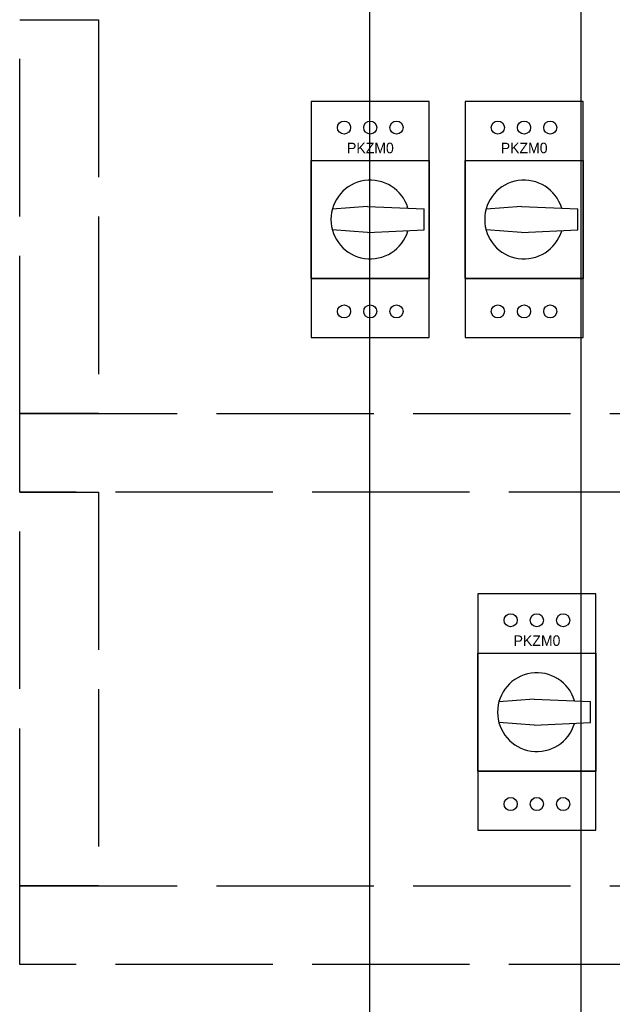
# Model space of a CAD drawing. Header units: centimetres. Extents: x -4250 to -484, y 169 to 6592.
# Tile 164 of 178: x -703 to -680, y 6017 to 6055. Entities that reach past the tile are written whole.
import ezdxf

# ---------------------------------------------------------------- set-up
doc = ezdxf.new("R2010")
doc.units = ezdxf.units.CM
doc.linetypes.add('ACAD_ISO02W100', pattern=[15, 12, -3])
doc.layers.add('1', color=7, linetype='Continuous')

# ---------------------------------------------------------------- blocks, each defined once
blk = doc.blocks.new('072730')
at = {"layer": '1'}
for p, q in [((0, 6.75), (0, -2.25)), ((4.5, 6.75), (0, 6.75)), ((4.5, -2.25), (4.5, 6.75)), ((0, 0), (0, 4.5)), ((0, 0), (0, 4.5)), ((0, 4.5), (4.5, 4.5)), ((0, 4.5), (4.5, 4.5)), ((0, 4.5), (4.5, 4.5)), ((0, 4.5), (4.5, 4.5)), ((4.5, 4.5), (4.5, 0)), ((4.5, 4.5), (4.5, 0)), ((2.15, 2.75), (0.803, 2.646)), ((2.15, 2.75), (0.803, 2.646)), ((2.15, 2.75), (4.3, 2.65)), ((2.15, 2.75), (4.3, 2.65)), ((4.3, 1.85), (4.3, 2.65)), ((4.3, 1.85), (4.3, 2.65)), ((2.15, 1.75), (0.803, 1.854)), ((2.15, 1.75), (0.803, 1.854)), ((2.15, 1.75), (4.3, 1.85)), ((2.15, 1.75), (4.3, 1.85)), ((0, 0), (4.5, 0)), ((4.5, 0), (0, 0)), ((4.5, 0), (0, 0)), ((0, 0), (4.5, 0)), ((0, -2.25), (4.5, -2.25))]:
    blk.add_line(p, q, dxfattribs=at)
for centre in [(1.25, 5.75), (1.25, 5.75), (2.25, 5.75), (2.25, 5.75), (3.25, 5.75), (3.25, 5.75), (1.25, -1.25), (2.25, -1.25), (2.25, -1.25), (3.25, -1.25), (3.25, -1.25)]:
    blk.add_circle(centre, 0.25, dxfattribs=at)
blk.add_arc((2.25, 2.25), 1.5, 16.8992, 343.1008, dxfattribs=at)
blk.add_arc((2.25, 2.25), 1.5, 16.8992, 343.1008, dxfattribs=at)
at = {"flags": 1}
for tag, p in [('BD', (4.954, 3.983)), ('NK', (4.954, 2.273)), ('TYP', (4.909, 0.601)), ('PO', (4.909, -1.003))]:
    blk.add_attdef(tag, p, '', height=1, dxfattribs=at)
at = {"layer": '1'}
blk.add_text('PKZM0', height=0.4, dxfattribs=at).set_placement((1.363, 4.774))

msp = doc.modelspace()

# ---------------------------------------------------------------- linework, layer by layer
at = {"ltscale": 0.25}
for p, q in [((-689.4662, 6181.8769, 20), (-689.4662, 5981.8769, 20)), ((-681.4085, 6181.8769, 20), (-681.4085, 5981.8769, 20))]:
    msp.add_line(p, q, dxfattribs=at)
at = {"linetype": 'ACAD_ISO02W100', "ltscale": 0.5, "elevation": 20}
for points in [[(-699.7965, 6054.5733), (-699.7965, 6039.5781), (-702.7964, 6039.5781), (-702.7964, 6054.5733)], [(-640.6455, 6036.5781), (-702.7964, 6036.5781), (-702.7964, 6039.5781), (-640.6455, 6039.5781)], [(-699.7938, 6036.5781), (-699.7938, 6021.583), (-702.7938, 6021.583), (-702.7938, 6036.5781)], [(-640.6455, 6018.583), (-702.7938, 6018.583), (-702.7938, 6021.583), (-640.6455, 6021.583)]]:
    msp.add_lwpolyline(points, close=True, dxfattribs=at)

# ---------------------------------------------------------------- block references
at = {"ltscale": 0.25}
for p in [(-691.6818, 6044.7134, 20), (-685.8207, 6044.7134, 20), (-685.331, 6025.9504, 20)]:
    msp.add_blockref('072730', p, dxfattribs=at)

doc.saveas('drawing.dxf')
